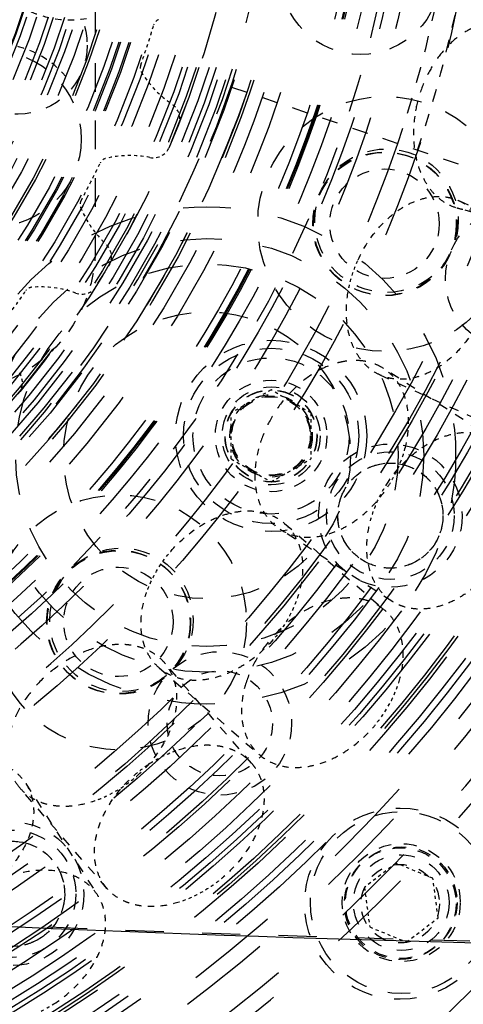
# Model space of a CAD drawing. Header units: millimetres. Extents: x 14186 to 17588, y 1400 to 3805.
# Tile 209 of 256: x 16425 to 16439, y 2681 to 2712. Entities that reach past the tile are written whole.
import ezdxf

# ---------------------------------------------------------------- set-up
doc = ezdxf.new("R2010")
doc.units = ezdxf.units.MM
doc.linetypes.add('HIDDEN', pattern=[0.2, 0.1, -0.1])
for name, color, linetype in [('1_10_1', 7, 'Continuous'), ('1_17', 7, 'Continuous'), ('1_21', 7, 'Continuous'), ('1_22_1', 7, 'Continuous'), ('1_32', 7, 'Continuous'), ('1_35', 7, 'Continuous'), ('1_38', 7, 'Continuous'), ('1_40', 7, 'Continuous'), ('1_43', 7, 'Continuous'), ('1_51', 7, 'Continuous'), ('1_61', 7, 'Continuous'), ('1_72_1', 7, 'Continuous'), ('1_80', 7, 'Continuous'), ('1_80_153', 7, 'Continuous'), ('1_80_5', 7, 'Continuous'), ('DEFAULT_2', 8, 'HIDDEN')]:
    doc.layers.add(name, color=color, linetype=linetype)
doc.layers.add('dim', color=82, linetype='Continuous', lineweight=9)
doc.styles.get("Standard").update_dxf_attribs({"font": 'arial.ttf'})
doc.dimstyles.new('ISO-25', dxfattribs={"dimtxt": 2.5, "dimasz": 2.5, "dimexe": 1.25, "dimexo": 0.625, "dimtad": 1, "dimtxsty": 'Standard', "dimcen": 2.5, "dimadec": 0, "dimazin": 0, "dimtfac": 1, "dimtmove": 0, "dimatfit": 3, "dimfxl": 1, "dimarcsym": 0})

# ---------------------------------------------------------------- blocks, each defined once
blk = doc.blocks.new('*D24')
at = {"layer": 'Defpoints', "color": 0, "transparency": 16777216}
for p in [(16328.859, 2985.593), (16472.816, 2454.767)]:
    blk.add_point(p, dxfattribs=at)
at = {"layer": 'dim', "color": 0, "linetype": 'Continuous', "lineweight": -2, "transparency": 16777216}
for p, q in [((16322.578, 3008.756), (16316.296, 3031.92)), ((16328.859, 2985.593), (16472.816, 2454.767)), ((16510.019, 2317.586), (16479.098, 2431.603))]:
    blk.add_line(p, q, dxfattribs=at)
at = {"layer": 'dim', "color": 0, "transparency": 16777216}
for points in [[(16326.438, 3009.803), (16318.717, 3007.709), (16328.859, 2985.593)], [(16482.958, 2432.65), (16475.237, 2430.556), (16472.816, 2454.767)]]:
    blk.add_solid(points, dxfattribs=at)
at = {"layer": 'dim', "color": 0, "transparency": 16777216, "insert": (16518.28, 2368.594), "char_height": 30, "attachment_point": 5, "rotation": 285.1733}
blk.add_mtext('360%%D', dxfattribs=at)
blk = doc.blocks.new('*D27')
at = {"layer": 'Defpoints', "color": 0, "transparency": 16777216}
for p in [(17053.851, 3119.687), (16297.825, 2320.672)]:
    blk.add_point(p, dxfattribs=at)
at = {"layer": 'dim', "color": 0, "linetype": 'Continuous', "lineweight": -2, "transparency": 16777216}
for p, q in [((17253.469, 3330.657), (17070.346, 3137.12)), ((16297.825, 2320.672), (17053.851, 3119.687)), ((16281.33, 2303.239), (16264.835, 2285.806))]:
    blk.add_line(p, q, dxfattribs=at)
at = {"layer": 'dim', "color": 0, "transparency": 16777216}
for points in [[(17067.44, 3139.87), (17073.251, 3134.371), (17053.851, 3119.687)], [(16278.424, 2305.989), (16284.235, 2300.49), (16297.825, 2320.672)]]:
    blk.add_solid(points, dxfattribs=at)
at = {"layer": 'dim', "color": 0, "transparency": 16777216, "insert": (17191.287, 3297.171), "char_height": 30, "attachment_point": 5, "rotation": 46.5835}
blk.add_mtext('∅1100', dxfattribs=at)
blk = doc.blocks.new('*D28')
at = {"layer": 'Defpoints', "color": 0, "transparency": 16777216}
for p in [(17217.995, 2998.669), (16133.681, 2441.691)]:
    blk.add_point(p, dxfattribs=at)
at = {"layer": 'dim', "color": 0, "linetype": 'Continuous', "lineweight": -2, "transparency": 16777216}
for p, q in [((17380.14, 3081.958), (17239.343, 3009.635)), ((16133.681, 2441.691), (17217.995, 2998.669)), ((16112.333, 2430.725), (16090.984, 2419.759))]:
    blk.add_line(p, q, dxfattribs=at)
at = {"layer": 'dim', "color": 0, "transparency": 16777216}
for points in [[(17237.515, 3013.193), (17241.17, 3006.077), (17217.995, 2998.669)], [(16110.505, 2434.283), (16114.16, 2427.167), (16133.681, 2441.691)]]:
    blk.add_solid(points, dxfattribs=at)
at = {"layer": 'dim', "color": 0, "transparency": 16777216, "insert": (17310.293, 3070.985), "char_height": 30, "attachment_point": 5, "rotation": 27.1882}
blk.add_mtext('∅1219', dxfattribs=at)

msp = doc.modelspace()

# ---------------------------------------------------------------- linework, layer by layer
for centre, radius in [((16675.838, 2720.18), 609.5), ((16675.838, 2720.18), 550), ((16400.838, 2720.18), 275), ((16675.838, 2720.18), 275)]:
    msp.add_circle(centre, radius)
at = {"color": 7, "linetype": 'Continuous'}
for points, knots in [([(16499.624, 2683.571), (16491.962, 2683.199), (16461.332, 2682.144), (16430.643, 2682.821), (16407.715, 2684.305)], [0, 0, 0, 0, 0.2503, 1, 1, 1, 1]), ([(16506.496, 2678.869), (16473.24, 2675.491), (16406.25, 2672.793), (16339.431, 2678.274), (16306.342, 2683.031)], [0, 0, 0, 0, 0.499984, 1, 1, 1, 1])]:
    msp.add_open_spline(points, degree=3, knots=knots, dxfattribs=at)
at = {"layer": '1_10_1', "color": 8, "linetype": 'HIDDEN'}
for p, q in [((16432.849, 2700.234), (16431.599, 2699.512)), ((16434.099, 2699.512), (16432.849, 2700.234)), ((16431.599, 2698.069), (16431.599, 2699.512)), ((16434.099, 2699.512), (16434.099, 2698.069)), ((16431.599, 2698.069), (16432.849, 2697.347)), ((16432.849, 2697.347), (16434.099, 2698.069))]:
    msp.add_line(p, q, dxfattribs=at)
at = {"layer": '1_10_1', "color": 8, "linetype": 'HIDDEN', "ltscale": 7}
msp.add_circle((16432.849, 2698.79), 2.75, dxfattribs=at)
at = {"layer": '1_10_1', "color": 8, "linetype": 'HIDDEN', "ltscale": 6}
msp.add_circle((16432.849, 2698.79), 2.45, dxfattribs=at)
at = {"layer": '1_10_1', "color": 8, "linetype": 'HIDDEN', "ltscale": 5}
for radius in [1.537, 1.443, 1.437]:
    msp.add_circle((16432.849, 2698.79), radius, dxfattribs=at)
at = {"layer": '1_10_1', "color": 8, "linetype": 'HIDDEN', "ltscale": 4}
for radius in [1.293, 1.25]:
    msp.add_circle((16432.849, 2698.79), radius, dxfattribs=at)
at = {"layer": '1_17', "color": 8, "linetype": 'HIDDEN', "ltscale": 44}
msp.add_circle((16400.838, 2720.18), 55, dxfattribs=at)
at = {"layer": '1_17', "color": 8, "linetype": 'HIDDEN', "ltscale": 43}
msp.add_circle((16400.838, 2720.18), 54.5, dxfattribs=at)
at = {"layer": '1_17', "color": 8, "linetype": 'HIDDEN', "ltscale": 38}
msp.add_circle((16400.838, 2720.18), 47, dxfattribs=at)
at = {"layer": '1_17', "color": 8, "linetype": 'HIDDEN', "ltscale": 37}
for radius in [46.9, 46.8, 46.143, 46]:
    msp.add_circle((16400.838, 2720.18), radius, dxfattribs=at)
at = {"layer": '1_17', "color": 8, "linetype": 'HIDDEN', "ltscale": 36}
msp.add_circle((16400.838, 2720.18), 45, dxfattribs=at)
at = {"layer": '1_17', "color": 8, "linetype": 'HIDDEN', "ltscale": 35}
msp.add_circle((16400.838, 2720.18), 44.4, dxfattribs=at)
at = {"layer": '1_17', "color": 8, "linetype": 'HIDDEN', "ltscale": 34}
msp.add_circle((16400.838, 2720.18), 42.9, dxfattribs=at)
at = {"layer": '1_17', "color": 8, "linetype": 'HIDDEN', "ltscale": 4}
msp.add_circle((16436.9, 2684.117), 1.23, dxfattribs=at)
at = {"layer": '1_21', "color": 8, "linetype": 'HIDDEN', "ltscale": 3}
msp.add_line((16425.157, 2687.887), (16427.412, 2684.378), dxfattribs=at)
at = {"layer": '1_21', "color": 8, "linetype": 'HIDDEN', "ltscale": 2}
for points, knots in [([(16422.633, 2688.561), (16422.888, 2688.629), (16423.391, 2688.708), (16424.014, 2688.646), (16424.45, 2688.494), (16424.733, 2688.335), (16424.973, 2688.134), (16425.102, 2687.973), (16425.157, 2687.888)], [0, 0, 0, 0, 0.283877, 0.543532, 0.664267, 0.779589, 0.890876, 1, 1, 1, 1]), ([(16425.157, 2687.888), (16425.194, 2687.829), (16425.262, 2687.706), (16425.363, 2687.44), (16425.422, 2687.073), (16425.383, 2686.609), (16425.239, 2686.134), (16424.996, 2685.667), (16424.548, 2685.067), (16424.105, 2684.69), (16423.78, 2684.481)], [0, 0, 0, 0, 0.051546, 0.103582, 0.210671, 0.324369, 0.446163, 0.576152, 0.713279, 1, 1, 1, 1]), ([(16427.412, 2684.378), (16427.358, 2684.463), (16427.229, 2684.624), (16426.989, 2684.826), (16426.706, 2684.984), (16426.269, 2685.137), (16425.647, 2685.198), (16425.143, 2685.119), (16424.889, 2685.052)], [0, 0, 0, 0, 0.109123, 0.220409, 0.335731, 0.456465, 0.716121, 1, 1, 1, 1]), ([(16426.036, 2680.971), (16426.361, 2681.18), (16426.803, 2681.557), (16427.252, 2682.157), (16427.495, 2682.625), (16427.639, 2683.099), (16427.678, 2683.563), (16427.619, 2683.93), (16427.517, 2684.197), (16427.45, 2684.319), (16427.412, 2684.378)], [0, 0, 0, 0, 0.28672, 0.423847, 0.553836, 0.675631, 0.789329, 0.896419, 0.948454, 1, 1, 1, 1])]:
    msp.add_open_spline(points, degree=3, knots=knots, dxfattribs=at)
at = {"layer": '1_21', "color": 8, "linetype": 'HIDDEN', "ltscale": 0.9}
msp.add_open_spline([(16424.889, 2680.46), (16424.988, 2680.487), (16425.389, 2680.611), (16425.769, 2680.8), (16426.036, 2680.971)], degree=3, knots=[0, 0, 0, 0, 0.245467, 1, 1, 1, 1], dxfattribs=at)
at = {"layer": '1_22_1', "color": 8, "linetype": 'HIDDEN', "ltscale": 3}
for p, q in [((16432.237, 2688.524), (16429.505, 2691.677)), ((16427.703, 2684.595), (16424.971, 2687.748))]:
    msp.add_line(p, q, dxfattribs=at)
msp.add_open_spline([(16427.238, 2692.106), (16426.996, 2692.03), (16426.52, 2691.82), (16425.877, 2691.372), (16425.325, 2690.812), (16424.902, 2690.178), (16424.676, 2689.608), (16424.589, 2689.156), (16424.571, 2688.833), (16424.601, 2688.525), (16424.677, 2688.236), (16424.798, 2687.974), (16424.909, 2687.819), (16424.971, 2687.748)], degree=3, knots=[0, 0, 0, 0, 0.134387, 0.273845, 0.413666, 0.549072, 0.676103, 0.735818, 0.79282, 0.847267, 0.899531, 0.950191, 1, 1, 1, 1], dxfattribs=at)
at = {"layer": '1_22_1', "color": 8, "linetype": 'HIDDEN', "ltscale": 2}
for points, knots in [([(16429.505, 2691.677), (16429.446, 2691.746), (16429.314, 2691.873), (16429.082, 2692.027), (16428.821, 2692.142), (16428.534, 2692.218), (16428.227, 2692.253), (16427.788, 2692.244), (16427.455, 2692.175), (16427.238, 2692.106)], [0, 0, 0, 0, 0.111137, 0.224039, 0.340282, 0.461101, 0.587327, 0.719347, 1, 1, 1, 1]), ([(16428.627, 2688.109), (16428.919, 2688.362), (16429.304, 2688.799), (16429.662, 2689.456), (16429.836, 2689.954), (16429.911, 2690.444), (16429.884, 2690.908), (16429.773, 2691.264), (16429.635, 2691.513), (16429.55, 2691.625), (16429.505, 2691.677)], [0, 0, 0, 0, 0.28672, 0.423847, 0.553837, 0.675631, 0.789329, 0.896418, 0.948454, 1, 1, 1, 1]), ([(16429.97, 2688.953), (16430.187, 2689.022), (16430.52, 2689.091), (16430.959, 2689.1), (16431.266, 2689.065), (16431.553, 2688.989), (16431.814, 2688.874), (16432.046, 2688.72), (16432.178, 2688.593), (16432.237, 2688.524)], [0, 0, 0, 0, 0.280651, 0.412671, 0.538897, 0.659716, 0.775959, 0.888862, 1, 1, 1, 1]), ([(16432.237, 2688.524), (16432.283, 2688.472), (16432.367, 2688.36), (16432.505, 2688.111), (16432.616, 2687.755), (16432.643, 2687.291), (16432.568, 2686.801), (16432.394, 2686.303), (16432.036, 2685.646), (16431.651, 2685.21), (16431.359, 2684.956)], [0, 0, 0, 0, 0.051546, 0.103582, 0.210671, 0.324369, 0.446162, 0.576151, 0.713278, 1, 1, 1, 1]), ([(16427.703, 2684.595), (16427.657, 2684.647), (16427.573, 2684.76), (16427.435, 2685.008), (16427.324, 2685.364), (16427.297, 2685.829), (16427.372, 2686.319), (16427.546, 2686.816), (16427.904, 2687.474), (16428.289, 2687.91), (16428.581, 2688.163)], [0, 0, 0, 0, 0.051546, 0.103582, 0.210671, 0.324369, 0.446162, 0.576151, 0.713278, 1, 1, 1, 1]), ([(16424.971, 2687.748), (16425.03, 2687.68), (16425.162, 2687.553), (16425.393, 2687.399), (16425.655, 2687.283), (16425.942, 2687.207), (16426.249, 2687.172), (16426.688, 2687.181), (16427.02, 2687.251), (16427.238, 2687.319)], [0, 0, 0, 0, 0.111137, 0.224039, 0.340281, 0.4611, 0.587327, 0.719348, 1, 1, 1, 1]), ([(16429.97, 2684.166), (16429.752, 2684.098), (16429.42, 2684.028), (16428.981, 2684.019), (16428.674, 2684.054), (16428.387, 2684.13), (16428.125, 2684.246), (16427.894, 2684.4), (16427.762, 2684.527), (16427.703, 2684.595)], [0, 0, 0, 0, 0.280651, 0.412671, 0.538897, 0.659716, 0.775959, 0.888862, 1, 1, 1, 1])]:
    msp.add_open_spline(points, degree=3, knots=knots, dxfattribs=at)
at = {"layer": '1_22_1', "color": 8, "linetype": 'HIDDEN'}
for points, knots in [([(16428.581, 2688.163), (16428.684, 2688.253), (16429.105, 2688.583), (16429.591, 2688.834), (16429.97, 2688.953)], [0, 0, 0, 0, 0.256492, 1, 1, 1, 1]), ([(16427.238, 2687.319), (16427.362, 2687.358), (16427.862, 2687.548), (16428.321, 2687.844), (16428.627, 2688.109)], [0, 0, 0, 0, 0.242629, 1, 1, 1, 1]), ([(16431.359, 2684.956), (16431.255, 2684.867), (16430.835, 2684.536), (16430.349, 2684.286), (16429.97, 2684.166)], [0, 0, 0, 0, 0.256492, 1, 1, 1, 1])]:
    msp.add_open_spline(points, degree=3, knots=knots, dxfattribs=at)
at = {"layer": '1_32', "color": 8, "linetype": 'HIDDEN', "ltscale": 21}
for radius in [26, 25.7]:
    msp.add_circle((16400.838, 2720.18), radius, dxfattribs=at)
at = {"layer": '1_32', "color": 8, "linetype": 'HIDDEN', "ltscale": 20}
msp.add_circle((16400.838, 2720.18), 25, dxfattribs=at)
at = {"layer": '1_32', "color": 8, "linetype": 'HIDDEN', "ltscale": 19}
msp.add_circle((16400.838, 2720.18), 24.35, dxfattribs=at)
at = {"layer": '1_35', "color": 8, "linetype": 'HIDDEN', "ltscale": 23}
msp.add_circle((16400.838, 2720.18), 29, dxfattribs=at)
at = {"layer": '1_35', "color": 8, "linetype": 'HIDDEN', "ltscale": 21}
msp.add_circle((16400.838, 2720.18), 26.35, dxfattribs=at)
at = {"layer": '1_38', "color": 8, "linetype": 'HIDDEN', "ltscale": 22}
msp.add_circle((16400.838, 2720.18), 27.183, dxfattribs=at)
at = {"layer": '1_38', "color": 8, "linetype": 'HIDDEN', "ltscale": 20}
for radius in [25.558, 25.531, 25.066, 25.016]:
    msp.add_circle((16400.838, 2720.18), radius, dxfattribs=at)
at = {"layer": '1_40', "color": 8, "linetype": 'HIDDEN', "ltscale": 22}
msp.add_circle((16400.838, 2720.18), 27, dxfattribs=at)
at = {"layer": '1_43', "color": 8, "linetype": 'HIDDEN', "ltscale": 3}
msp.add_line((16442.676, 2704.768), (16438.674, 2705.944), dxfattribs=at)
msp.add_open_spline([(16440.364, 2711.701), (16440.288, 2711.723), (16440.133, 2711.755), (16439.893, 2711.768), (16439.649, 2711.743), (16439.316, 2711.661), (16438.903, 2711.465), (16438.45, 2711.107), (16438.051, 2710.64), (16437.723, 2710.087), (16437.482, 2709.474), (16437.385, 2709.041), (16437.354, 2708.822)], degree=3, knots=[0, 0, 0, 0, 0.050592, 0.101796, 0.154171, 0.208187, 0.322204, 0.445394, 0.577185, 0.715581, 0.857651, 1, 1, 1, 1], dxfattribs=at)
at = {"layer": '1_43', "color": 8, "linetype": 'HIDDEN', "ltscale": 2}
for points, knots in [([(16437.354, 2708.822), (16437.308, 2708.497), (16437.298, 2708.007), (16437.416, 2707.386), (16437.564, 2706.969), (16437.769, 2706.605), (16438.027, 2706.304), (16438.329, 2706.076), (16438.557, 2705.978), (16438.673, 2705.944)], [0, 0, 0, 0, 0.286809, 0.422227, 0.550556, 0.671475, 0.785531, 0.894239, 1, 1, 1, 1]), ([(16438.673, 2705.944), (16438.74, 2705.924), (16438.877, 2705.894), (16439.161, 2705.872), (16439.53, 2705.919), (16439.964, 2706.087), (16440.379, 2706.359), (16440.759, 2706.724), (16441.208, 2707.323), (16441.445, 2707.854), (16441.554, 2708.224)], [0, 0, 0, 0, 0.051546, 0.103582, 0.210671, 0.324368, 0.446161, 0.576151, 0.713277, 1, 1, 1, 1])]:
    msp.add_open_spline(points, degree=3, knots=knots, dxfattribs=at)
at = {"layer": '1_51', "color": 8, "linetype": 'HIDDEN', "ltscale": 5}
msp.add_line((16431.613, 2709.733), (16440.514, 2706.712), dxfattribs=at)
at = {"layer": '1_51', "color": 8, "linetype": 'HIDDEN', "ltscale": 33}
for radius in [41.9, 41.4]:
    msp.add_circle((16400.838, 2720.18), radius, dxfattribs=at)
at = {"layer": '1_51', "color": 8, "linetype": 'HIDDEN', "ltscale": 31}
msp.add_circle((16400.838, 2720.18), 38.657, dxfattribs=at)
at = {"layer": '1_51', "color": 8, "linetype": 'HIDDEN', "ltscale": 27}
for radius in [34, 33.5]:
    msp.add_circle((16400.838, 2720.18), radius, dxfattribs=at)
at = {"layer": '1_51', "color": 8, "linetype": 'HIDDEN', "ltscale": 26}
msp.add_circle((16400.838, 2720.18), 32.5, dxfattribs=at)
at = {"layer": '1_51', "color": 8, "linetype": 'HIDDEN', "ltscale": 4}
for centre, radius in [((16436.407, 2705.447), 1.716), ((16432.849, 2698.79), 1.23), ((16428.061, 2692.956), 1.716)]:
    msp.add_circle(centre, radius, dxfattribs=at)
at = {"layer": '1_51', "color": 8, "linetype": 'HIDDEN', "ltscale": 29}
msp.add_arc((16400.838, 2720.18), 38, 356.25, 341.25, dxfattribs=at)
at = {"layer": '1_51', "color": 8, "linetype": 'HIDDEN', "ltscale": 25}
msp.add_arc((16400.838, 2720.18), 33, 356.25, 341.25, dxfattribs=at)
at = {"layer": '1_61', "color": 8, "linetype": 'HIDDEN', "ltscale": 3}
for p, q in [((16439.884, 2698.653), (16436.374, 2700.908)), ((16436.64, 2693.605), (16433.13, 2695.861))]:
    msp.add_line(p, q, dxfattribs=at)
msp.add_open_spline([(16436.374, 2700.908), (16436.3, 2700.956), (16436.141, 2701.039), (16435.882, 2701.121), (16435.606, 2701.16), (16435.317, 2701.156), (16435.019, 2701.108), (16434.61, 2700.986), (16434.104, 2700.726), (16433.551, 2700.281), (16433.071, 2699.723), (16432.693, 2699.084), (16432.519, 2698.62), (16432.456, 2698.384)], degree=3, knots=[0, 0, 0, 0, 0.049978, 0.100716, 0.152895, 0.207058, 0.263574, 0.322633, 0.448103, 0.582166, 0.721613, 0.862328, 1, 1, 1, 1], dxfattribs=at)
at = {"layer": '1_61', "color": 8, "linetype": 'HIDDEN', "ltscale": 2}
for points, knots in [([(16437.048, 2698.384), (16437.116, 2698.639), (16437.195, 2699.143), (16437.133, 2699.765), (16436.98, 2700.201), (16436.822, 2700.485), (16436.621, 2700.725), (16436.459, 2700.853), (16436.374, 2700.908)], [0, 0, 0, 0, 0.283875, 0.54353, 0.664266, 0.779588, 0.890876, 1, 1, 1, 1]), ([(16436.477, 2697.276), (16436.686, 2697.601), (16437.063, 2698.044), (16437.663, 2698.492), (16438.13, 2698.735), (16438.605, 2698.879), (16439.069, 2698.918), (16439.436, 2698.859), (16439.702, 2698.758), (16439.825, 2698.69), (16439.884, 2698.653)], [0, 0, 0, 0, 0.28672, 0.423847, 0.553836, 0.675631, 0.789329, 0.896419, 0.948454, 1, 1, 1, 1]), ([(16432.456, 2698.384), (16432.389, 2698.13), (16432.31, 2697.626), (16432.371, 2697.004), (16432.524, 2696.567), (16432.682, 2696.284), (16432.884, 2696.044), (16433.045, 2695.916), (16433.13, 2695.861)], [0, 0, 0, 0, 0.283877, 0.543532, 0.664267, 0.779589, 0.890876, 1, 1, 1, 1]), ([(16433.13, 2695.861), (16433.189, 2695.823), (16433.311, 2695.756), (16433.578, 2695.655), (16433.945, 2695.595), (16434.409, 2695.634), (16434.883, 2695.779), (16435.351, 2696.022), (16435.951, 2696.47), (16436.328, 2696.912), (16436.537, 2697.238)], [0, 0, 0, 0, 0.051546, 0.103582, 0.210671, 0.324369, 0.446163, 0.576152, 0.713279, 1, 1, 1, 1]), ([(16436.64, 2693.605), (16436.555, 2693.66), (16436.393, 2693.789), (16436.192, 2694.029), (16436.034, 2694.312), (16435.881, 2694.748), (16435.819, 2695.371), (16435.898, 2695.874), (16435.966, 2696.129)], [0, 0, 0, 0, 0.109123, 0.220409, 0.335731, 0.456465, 0.716121, 1, 1, 1, 1]), ([(16440.046, 2694.982), (16439.837, 2694.657), (16439.46, 2694.214), (16438.861, 2693.766), (16438.393, 2693.523), (16437.919, 2693.379), (16437.455, 2693.34), (16437.087, 2693.399), (16436.821, 2693.5), (16436.698, 2693.568), (16436.64, 2693.605)], [0, 0, 0, 0, 0.28672, 0.423847, 0.553836, 0.675631, 0.789329, 0.896419, 0.948454, 1, 1, 1, 1])]:
    msp.add_open_spline(points, degree=3, knots=knots, dxfattribs=at)
at = {"layer": '1_61', "color": 8, "linetype": 'HIDDEN', "ltscale": 0.9}
for points, knots in [([(16436.537, 2697.238), (16436.594, 2697.327), (16436.808, 2697.688), (16436.967, 2698.082), (16437.048, 2698.384)], [0, 0, 0, 0, 0.253888, 1, 1, 1, 1]), ([(16435.966, 2696.129), (16435.992, 2696.228), (16436.117, 2696.629), (16436.306, 2697.01), (16436.477, 2697.276)], [0, 0, 0, 0, 0.245467, 1, 1, 1, 1])]:
    msp.add_open_spline(points, degree=3, knots=knots, dxfattribs=at)
at = {"layer": '1_72_1', "color": 8, "linetype": 'HIDDEN', "ltscale": 2}
msp.add_open_spline([(16440.314, 2711.473), (16440.185, 2711.492), (16439.927, 2711.564), (16439.573, 2711.771), (16439.261, 2712.068), (16439, 2712.443), (16438.798, 2712.884), (16438.613, 2713.55), (16438.584, 2714.085), (16438.609, 2714.443)], degree=3, knots=[0, 0, 0, 0, 0.104467, 0.21228, 0.326072, 0.447367, 0.576514, 0.712845, 1, 1, 1, 1], dxfattribs=at)
at = {"layer": '1_80', "color": 8, "linetype": 'HIDDEN', "ltscale": 19}
msp.add_circle((16400.838, 2720.18), 24.35, dxfattribs=at)
at = {"layer": '1_80_153', "color": 8, "linetype": 'HIDDEN', "ltscale": 34}
for radius in [42.5, 42]:
    msp.add_circle((16400.838, 2720.18), radius, dxfattribs=at)
at = {"layer": '1_80_153', "color": 8, "linetype": 'HIDDEN', "ltscale": 28}
msp.add_circle((16400.838, 2720.18), 35.3, dxfattribs=at)
at = {"layer": '1_80_153', "color": 8, "linetype": 'HIDDEN', "ltscale": 27}
for radius in [34, 33.5]:
    msp.add_circle((16400.838, 2720.18), radius, dxfattribs=at)
at = {"layer": '1_80_153', "color": 8, "linetype": 'HIDDEN', "ltscale": 26}
msp.add_circle((16400.838, 2720.18), 33, dxfattribs=at)
at = {"layer": '1_80_153', "color": 8, "linetype": 'HIDDEN', "ltscale": 25}
for radius in [31.33, 30.83]:
    msp.add_circle((16400.838, 2720.18), radius, dxfattribs=at)
at = {"layer": '1_80_153', "color": 8, "linetype": 'HIDDEN', "ltscale": 5}
for centre in [(16436.407, 2705.447), (16428.061, 2692.956)]:
    msp.add_circle(centre, 2.25, dxfattribs=at)
at = {"layer": '1_80_153', "color": 8, "linetype": 'HIDDEN', "ltscale": 7}
msp.add_circle((16432.849, 2698.79), 3, dxfattribs=at)
at = {"layer": '1_80_153', "color": 8, "linetype": 'HIDDEN', "ltscale": 4}
msp.add_circle((16432.849, 2698.79), 1.75, dxfattribs=at)
at = {"layer": '1_80_5', "color": 8, "linetype": 'HIDDEN', "ltscale": 19}
msp.add_circle((16400.838, 2720.18), 24.35, dxfattribs=at)
at = {"layer": 'DEFAULT_2', "color": 8, "linetype": 'HIDDEN', "ltscale": 9}
msp.add_line((16427.338, 2735.68), (16427.338, 2704.68), dxfattribs=at)
at = {"layer": 'DEFAULT_2', "color": 8, "linetype": 'HIDDEN', "ltscale": 5}
msp.add_line((16431.613, 2709.733), (16440.514, 2706.712), dxfattribs=at)
at = {"layer": 'DEFAULT_2', "color": 8, "linetype": 'HIDDEN', "ltscale": 3}
for p, q in [((16438.755, 2706.162), (16442.55, 2704.429)), ((16436.262, 2700.704), (16440.057, 2698.971)), ((16433.27, 2696.047), (16436.423, 2693.315)), ((16429.34, 2691.513), (16432.493, 2688.781))]:
    msp.add_line(p, q, dxfattribs=at)
at = {"layer": 'DEFAULT_2', "color": 8, "linetype": 'HIDDEN', "ltscale": 0.9}
for p, q in [((16436.768, 2685.389), (16435.777, 2684.627)), ((16437.924, 2684.912), (16436.768, 2685.389)), ((16435.777, 2684.627), (16435.942, 2683.388)), ((16438.088, 2683.673), (16437.924, 2684.912)), ((16437.097, 2682.911), (16438.088, 2683.673)), ((16435.942, 2683.388), (16437.097, 2682.911))]:
    msp.add_line(p, q, dxfattribs=at)
at = {"layer": 'DEFAULT_2', "color": 8, "linetype": 'HIDDEN', "ltscale": 45}
msp.add_circle((16400.838, 2720.18), 56, dxfattribs=at)
at = {"layer": 'DEFAULT_2', "color": 8, "linetype": 'HIDDEN', "ltscale": 44}
for radius in [55.5, 55]:
    msp.add_circle((16400.838, 2720.18), radius, dxfattribs=at)
at = {"layer": 'DEFAULT_2', "color": 8, "linetype": 'HIDDEN', "ltscale": 43}
msp.add_circle((16400.838, 2720.18), 54.5, dxfattribs=at)
at = {"layer": 'DEFAULT_2', "color": 8, "linetype": 'HIDDEN', "ltscale": 38}
for radius in [48, 47.707, 47.5, 47]:
    msp.add_circle((16400.838, 2720.18), radius, dxfattribs=at)
at = {"layer": 'DEFAULT_2', "color": 8, "linetype": 'HIDDEN', "ltscale": 37}
for radius in [46.9, 45.793]:
    msp.add_circle((16400.838, 2720.18), radius, dxfattribs=at)
at = {"layer": 'DEFAULT_2', "color": 8, "linetype": 'HIDDEN', "ltscale": 36}
for radius in [45.5, 45, 44.5]:
    msp.add_circle((16400.838, 2720.18), radius, dxfattribs=at)
at = {"layer": 'DEFAULT_2', "color": 8, "linetype": 'HIDDEN', "ltscale": 35}
for radius in [44, 43.8]:
    msp.add_circle((16400.838, 2720.18), radius, dxfattribs=at)
at = {"layer": 'DEFAULT_2', "color": 8, "linetype": 'HIDDEN', "ltscale": 34}
msp.add_circle((16400.838, 2720.18), 42.5, dxfattribs=at)
at = {"layer": 'DEFAULT_2', "color": 8, "linetype": 'HIDDEN', "ltscale": 33}
msp.add_circle((16400.838, 2720.18), 41.9, dxfattribs=at)
at = {"layer": 'DEFAULT_2', "color": 8, "linetype": 'HIDDEN', "ltscale": 29}
for radius in [36.931, 36.436, 35.75]:
    msp.add_circle((16400.838, 2720.18), radius, dxfattribs=at)
at = {"layer": 'DEFAULT_2', "color": 8, "linetype": 'HIDDEN', "ltscale": 28}
for radius in [35.3, 35.252, 35.25, 35.221, 35]:
    msp.add_circle((16400.838, 2720.18), radius, dxfattribs=at)
at = {"layer": 'DEFAULT_2', "color": 8, "linetype": 'HIDDEN', "ltscale": 27}
for radius in [34, 33.5]:
    msp.add_circle((16400.838, 2720.18), radius, dxfattribs=at)
at = {"layer": 'DEFAULT_2', "color": 8, "linetype": 'HIDDEN', "ltscale": 26}
for radius in [33.086, 33, 32.995, 32.5, 32.25, 32]:
    msp.add_circle((16400.838, 2720.18), radius, dxfattribs=at)
at = {"layer": 'DEFAULT_2', "color": 8, "linetype": 'HIDDEN', "ltscale": 25}
for radius in [31.85, 31.639, 31.25, 30.995]:
    msp.add_circle((16400.838, 2720.18), radius, dxfattribs=at)
at = {"layer": 'DEFAULT_2', "color": 8, "linetype": 'HIDDEN', "ltscale": 24}
for radius in [30.5, 30, 29.7, 29.5]:
    msp.add_circle((16400.838, 2720.18), radius, dxfattribs=at)
at = {"layer": 'DEFAULT_2', "color": 8, "linetype": 'HIDDEN', "ltscale": 23}
for radius in [29.05, 29, 28.75, 28.7, 28.5]:
    msp.add_circle((16400.838, 2720.18), radius, dxfattribs=at)
at = {"layer": 'DEFAULT_2', "color": 8, "linetype": 'HIDDEN', "ltscale": 22}
for radius in [28, 27.916, 27.5, 27.183, 27]:
    msp.add_circle((16400.838, 2720.18), radius, dxfattribs=at)
at = {"layer": 'DEFAULT_2', "color": 8, "linetype": 'HIDDEN', "ltscale": 21}
for radius in [26.833, 26.5, 26]:
    msp.add_circle((16400.838, 2720.18), radius, dxfattribs=at)
at = {"layer": 'DEFAULT_2', "color": 8, "linetype": 'HIDDEN', "ltscale": 20}
for radius in [25.558, 25.531, 25.066, 25.016, 25, 24.667, 24.5]:
    msp.add_circle((16400.838, 2720.18), radius, dxfattribs=at)
at = {"layer": 'DEFAULT_2', "color": 8, "linetype": 'HIDDEN', "ltscale": 19}
msp.add_circle((16400.838, 2720.18), 24.3, dxfattribs=at)
at = {"layer": 'DEFAULT_2', "color": 8, "linetype": 'HIDDEN', "ltscale": 6}
msp.add_circle((16435.656, 2713.254), 2.5, dxfattribs=at)
at = {"layer": 'DEFAULT_2', "color": 8, "linetype": 'HIDDEN', "ltscale": 5}
for centre, radius in [((16424.914, 2711.049), 2.166), ((16436.471, 2705.542), 2.25), ((16436.428, 2705.438), 2.25), ((16440.565, 2703.724), 2.25), ((16436.591, 2696.29), 2.25), ((16436.591, 2696.29), 2), ((16428.077, 2692.94), 2.25), ((16428.157, 2693.02), 2.25), ((16431.243, 2689.774), 2.25), ((16424.727, 2684.427), 2.25), ((16424.727, 2684.427), 2), ((16436.933, 2684.15), 1.5)]:
    msp.add_circle(centre, radius, dxfattribs=at)
at = {"layer": 'DEFAULT_2', "color": 8, "linetype": 'HIDDEN', "ltscale": 7}
for centre, radius in [((16424.145, 2708.103), 2.75), ((16436.9, 2684.117), 3), ((16436.933, 2684.15), 2.85)]:
    msp.add_circle(centre, radius, dxfattribs=at)
at = {"layer": 'DEFAULT_2', "color": 8, "linetype": 'HIDDEN', "ltscale": 8}
for centre in [(16436.428, 2705.438), (16428.077, 2692.94)]:
    msp.add_circle(centre, 4, dxfattribs=at)
at = {"layer": 'DEFAULT_2', "color": 8, "linetype": 'HIDDEN', "ltscale": 15}
msp.add_circle((16430.838, 2698.18), 7.8, dxfattribs=at)
at = {"layer": 'DEFAULT_2', "color": 8, "linetype": 'HIDDEN', "ltscale": 13}
msp.add_circle((16430.838, 2698.18), 6.8, dxfattribs=at)
at = {"layer": 'DEFAULT_2', "color": 8, "linetype": 'HIDDEN', "ltscale": 11}
msp.add_circle((16430.838, 2698.18), 6, dxfattribs=at)
at = {"layer": 'DEFAULT_2', "color": 8, "linetype": 'HIDDEN', "ltscale": 9}
msp.add_circle((16430.838, 2698.18), 4.5, dxfattribs=at)
at = {"layer": 'DEFAULT_2', "color": 8, "linetype": 'HIDDEN', "ltscale": 4}
for centre, radius in [((16436.591, 2696.29), 1.65), ((16431.243, 2689.774), 1.65), ((16424.727, 2684.427), 1.65), ((16436.933, 2684.15), 1.85), ((16436.9, 2684.117), 1.75), ((16436.933, 2684.15), 1.75)]:
    msp.add_circle(centre, radius, dxfattribs=at)
at = {"layer": 'DEFAULT_2', "color": 8, "linetype": 'HIDDEN', "ltscale": 22}
msp.add_arc((16400.838, 2720.18), 59, 277.46668, 82.53201, dxfattribs=at)
at = {"layer": 'DEFAULT_2', "color": 8, "linetype": 'HIDDEN', "ltscale": 21}
msp.add_arc((16400.838, 2720.18), 59.5, 280.03929, 79.96071, dxfattribs=at)
at = {"layer": 'DEFAULT_2', "color": 8, "linetype": 'HIDDEN', "ltscale": 31}
msp.add_arc((16400.838, 2720.18), 56.5, 236.727, 123.273, dxfattribs=at)
at = {"layer": 'DEFAULT_2', "color": 8, "linetype": 'HIDDEN', "ltscale": 27}
for radius in [50.5, 50]:
    msp.add_arc((16400.838, 2720.18), radius, 238.9973, 121.0027, dxfattribs=at)
at = {"layer": 'DEFAULT_2', "color": 8, "linetype": 'HIDDEN', "ltscale": 29}
for radius in [49, 48.5]:
    msp.add_arc((16400.838, 2720.18), radius, 225.4807, 134.5193, dxfattribs=at)
at = {"layer": 'DEFAULT_2', "color": 8, "linetype": 'HIDDEN', "ltscale": 12}
msp.add_arc((16400.838, 2720.18), 36.25, 285.09, 74.9101, dxfattribs=at)
at = {"layer": 'DEFAULT_2', "color": 8, "linetype": 'HIDDEN', "ltscale": 24}
msp.add_arc((16400.838, 2720.18), 32.475, 194.0749, 165.9251, dxfattribs=at)
at = {"layer": 'DEFAULT_2', "color": 8, "linetype": 'HIDDEN', "ltscale": 15}
for radius in [32.35, 31.35]:
    msp.add_arc((16400.838, 2720.18), radius, 254.5549, 105.4451, dxfattribs=at)
at = {"layer": 'DEFAULT_2', "color": 8, "linetype": 'HIDDEN', "ltscale": 5}
for centre, radius, start, end in [((16400.838, 2720.18), 38, 341.25, 356.25), ((16416.338, 2675.18), 10, 13.2423, 90)]:
    msp.add_arc(centre, radius, start, end, dxfattribs=at)
at = {"layer": 'DEFAULT_2', "color": 8, "linetype": 'HIDDEN', "ltscale": 4}
msp.add_arc((16400.838, 2720.18), 38.657, 341.25, 356.25, dxfattribs=at)
at = {"layer": 'DEFAULT_2', "color": 8, "linetype": 'HIDDEN', "ltscale": 2}
for centre, start, end in [((16426.539, 2714.839), 230.6225, 279.9422), ((16424.145, 2708.103), 40.9273, 90.247)]:
    msp.add_arc(centre, 3, start, end, dxfattribs=at)
at = {"layer": 'DEFAULT_2', "color": 8, "linetype": 'HIDDEN', "ltscale": 0.2}
for centre, start, end in [((16429.412, 2711.615), 112.4788, 163.438), ((16428.996, 2710.333), 160.519, 211.482), ((16427.72, 2707.251), 103.4672, 154.438), ((16427.109, 2706.05), 151.519, 202.482), ((16425.367, 2703.205), 94.2919, 145.3146)]:
    msp.add_arc(centre, 0.25, start, end, dxfattribs=at)
at = {"layer": 'DEFAULT_2', "color": 8, "linetype": 'HIDDEN', "ltscale": 0.9}
for start, end in [(340.7273, 343.3146), (331.7273, 334.3146)]:
    msp.add_arc((16400.838, 2720.18), 29.58, start, end, dxfattribs=at)
at = {"layer": 'DEFAULT_2', "color": 8, "linetype": 'HIDDEN'}
for centre, radius, start, end in [((16431.575, 2711.913), 3.275, 211.482, 235.9803), ((16428.429, 2704.31), 3.275, 79.0598, 103.5354), ((16429.904, 2707.206), 3.275, 202.482, 226.9803), ((16400.838, 2720.18), 29.58, 322.7255, 325.3146), ((16425.607, 2700.189), 3.275, 70.0598, 94.5378)]:
    msp.add_arc(centre, radius, start, end, dxfattribs=at)
at = {"layer": 'DEFAULT_2', "color": 8, "linetype": 'HIDDEN', "ltscale": 0.5}
for centre, start, end in [((16429.435, 2708.743), 338.2017, 55.9803), ((16429.155, 2708.065), 259.0598, 336.8384), ((16427.294, 2704.41), 329.2017, 46.9803), ((16426.911, 2703.785), 250.0598, 327.8384), ((16424.501, 2700.465), 320.2017, 37.9803)]:
    msp.add_arc(centre, 0.55, start, end, dxfattribs=at)
at = {"layer": 'DEFAULT_2', "color": 8, "linetype": 'HIDDEN', "ltscale": 2}
for points, knots in [([(16435.579, 2704.314), (16435.74, 2704.666), (16436.05, 2705.158), (16436.58, 2705.686), (16437.008, 2705.993), (16437.457, 2706.204), (16437.91, 2706.308), (16438.283, 2706.302), (16438.56, 2706.24), (16438.692, 2706.191), (16438.755, 2706.162)], [0, 0, 0, 0, 0.286719, 0.423845, 0.553835, 0.67563, 0.789329, 0.896419, 0.948454, 1, 1, 1, 1]), ([(16438.755, 2706.162), (16438.856, 2706.115), (16439.052, 2705.998), (16439.303, 2705.759), (16439.509, 2705.463), (16439.664, 2705.117), (16439.766, 2704.731), (16439.829, 2704.164), (16439.788, 2703.724), (16439.728, 2703.433)], [0, 0, 0, 0, 0.107275, 0.217104, 0.331634, 0.452332, 0.579896, 0.714303, 1, 1, 1, 1]), ([(16436.262, 2700.704), (16436.161, 2700.75), (16435.966, 2700.867), (16435.714, 2701.107), (16435.508, 2701.403), (16435.353, 2701.748), (16435.251, 2702.134), (16435.188, 2702.701), (16435.229, 2703.142), (16435.289, 2703.433)], [0, 0, 0, 0, 0.107275, 0.217104, 0.331634, 0.452332, 0.579896, 0.714303, 1, 1, 1, 1]), ([(16439.438, 2702.552), (16439.278, 2702.2), (16438.968, 2701.708), (16438.438, 2701.179), (16438.009, 2700.872), (16437.56, 2700.662), (16437.107, 2700.557), (16436.735, 2700.564), (16436.457, 2700.626), (16436.326, 2700.675), (16436.262, 2700.704)], [0, 0, 0, 0, 0.286719, 0.423845, 0.553835, 0.67563, 0.789329, 0.896419, 0.948454, 1, 1, 1, 1]), ([(16429.702, 2695.169), (16429.955, 2695.461), (16430.391, 2695.846), (16431.049, 2696.204), (16431.546, 2696.378), (16432.036, 2696.453), (16432.501, 2696.426), (16432.856, 2696.315), (16433.105, 2696.177), (16433.217, 2696.092), (16433.27, 2696.047)], [0, 0, 0, 0, 0.28672, 0.423847, 0.553837, 0.675631, 0.789329, 0.896418, 0.948454, 1, 1, 1, 1]), ([(16433.27, 2696.047), (16433.338, 2695.988), (16433.465, 2695.856), (16433.619, 2695.624), (16433.735, 2695.363), (16433.811, 2695.076), (16433.845, 2694.769), (16433.836, 2694.33), (16433.767, 2693.997), (16433.698, 2693.78)], [0, 0, 0, 0, 0.111137, 0.224039, 0.340282, 0.461101, 0.587327, 0.719347, 1, 1, 1, 1]), ([(16429.34, 2691.513), (16429.272, 2691.572), (16429.145, 2691.704), (16428.991, 2691.935), (16428.875, 2692.197), (16428.8, 2692.484), (16428.765, 2692.791), (16428.774, 2693.23), (16428.843, 2693.562), (16428.912, 2693.78)], [0, 0, 0, 0, 0.111137, 0.224039, 0.340282, 0.461101, 0.587327, 0.719347, 1, 1, 1, 1]), ([(16436.851, 2691.048), (16436.92, 2691.265), (16436.989, 2691.598), (16436.998, 2692.037), (16436.963, 2692.344), (16436.888, 2692.631), (16436.772, 2692.892), (16436.618, 2693.124), (16436.491, 2693.256), (16436.423, 2693.315)], [0, 0, 0, 0, 0.280651, 0.412672, 0.538898, 0.659717, 0.77596, 0.888863, 1, 1, 1, 1]), ([(16432.908, 2692.391), (16432.655, 2692.099), (16432.219, 2691.714), (16431.561, 2691.356), (16431.064, 2691.182), (16430.574, 2691.107), (16430.109, 2691.134), (16429.754, 2691.245), (16429.505, 2691.383), (16429.393, 2691.467), (16429.34, 2691.513)], [0, 0, 0, 0, 0.28672, 0.423847, 0.553837, 0.675631, 0.789329, 0.896418, 0.948454, 1, 1, 1, 1]), ([(16432.065, 2691.048), (16431.996, 2690.83), (16431.927, 2690.498), (16431.918, 2690.059), (16431.952, 2689.752), (16432.028, 2689.465), (16432.144, 2689.203), (16432.298, 2688.972), (16432.425, 2688.84), (16432.493, 2688.781)], [0, 0, 0, 0, 0.280651, 0.412671, 0.538897, 0.659716, 0.775959, 0.888862, 1, 1, 1, 1]), ([(16432.493, 2688.781), (16432.546, 2688.735), (16432.658, 2688.651), (16432.907, 2688.513), (16433.262, 2688.402), (16433.727, 2688.375), (16434.217, 2688.45), (16434.714, 2688.624), (16435.372, 2688.982), (16435.808, 2689.367), (16436.061, 2689.659)], [0, 0, 0, 0, 0.051546, 0.103582, 0.210671, 0.324369, 0.446162, 0.576151, 0.713278, 1, 1, 1, 1])]:
    msp.add_open_spline(points, degree=3, knots=knots, dxfattribs=at)
at = {"layer": 'DEFAULT_2', "color": 8, "linetype": 'HIDDEN', "ltscale": 4}
msp.add_open_spline([(16427.338, 2704.68), (16427.335, 2704.386), (16427.279, 2703.796), (16426.939, 2702.667), (16426.103, 2701.415), (16424.851, 2700.579), (16423.721, 2700.239), (16423.132, 2700.183), (16422.838, 2700.18)], degree=3, knots=[0, 0, 0, 0, 0.125289, 0.250593, 0.500002, 0.749408, 0.874712, 1, 1, 1, 1], dxfattribs=at)
at = {"layer": 'DEFAULT_2', "color": 8, "linetype": 'HIDDEN', "ltscale": 0.7}
msp.add_open_spline([(16435.289, 2703.433), (16435.305, 2703.508), (16435.376, 2703.809), (16435.482, 2704.102), (16435.579, 2704.314)], degree=3, knots=[0, 0, 0, 0, 0.247542, 1, 1, 1, 1], dxfattribs=at)
at = {"layer": 'DEFAULT_2', "color": 8, "linetype": 'HIDDEN', "ltscale": 3}
for points, knots in [([(16435.067, 2696.922), (16435.152, 2697.119), (16435.333, 2697.398), (16435.669, 2697.671), (16436.05, 2697.875), (16436.591, 2697.983), (16437.239, 2697.854), (16437.788, 2697.488), (16438.094, 2697.028), (16438.219, 2696.614), (16438.263, 2696.184), (16438.195, 2695.858), (16438.115, 2695.659)], [0, 0, 0, 0, 0.124892, 0.187634, 0.250375, 0.375192, 0.500022, 0.624852, 0.749663, 0.812394, 0.875128, 1, 1, 1, 1]), ([(16438.115, 2695.659), (16438.03, 2695.462), (16437.849, 2695.183), (16437.513, 2694.91), (16437.132, 2694.706), (16436.59, 2694.597), (16435.943, 2694.727), (16435.394, 2695.093), (16435.088, 2695.552), (16434.962, 2695.966), (16434.918, 2696.397), (16434.987, 2696.722), (16435.067, 2696.922)], [0, 0, 0, 0, 0.124892, 0.187634, 0.250375, 0.375192, 0.500022, 0.624852, 0.749663, 0.812394, 0.875128, 1, 1, 1, 1]), ([(16436.423, 2693.315), (16436.352, 2693.376), (16436.197, 2693.487), (16435.934, 2693.609), (16435.646, 2693.685), (16435.338, 2693.714), (16435.015, 2693.697), (16434.562, 2693.61), (16433.993, 2693.383), (16433.358, 2692.96), (16432.798, 2692.408), (16432.351, 2691.765), (16432.141, 2691.289), (16432.065, 2691.048)], [0, 0, 0, 0, 0.049809, 0.100469, 0.152733, 0.20718, 0.264183, 0.323898, 0.450929, 0.586334, 0.726153, 0.865612, 1, 1, 1, 1]), ([(16423.561, 2685.593), (16423.715, 2685.743), (16423.989, 2685.931), (16424.404, 2686.055), (16424.834, 2686.098), (16425.376, 2685.991), (16425.924, 2685.624), (16426.291, 2685.075), (16426.398, 2684.533), (16426.356, 2684.103), (16426.232, 2683.688), (16426.044, 2683.414), (16425.894, 2683.26)], [0, 0, 0, 0, 0.124892, 0.187634, 0.250375, 0.375192, 0.500022, 0.624852, 0.749663, 0.812394, 0.875128, 1, 1, 1, 1]), ([(16425.894, 2683.26), (16425.74, 2683.11), (16425.466, 2682.922), (16425.051, 2682.798), (16424.62, 2682.756), (16424.079, 2682.863), (16423.53, 2683.23), (16423.163, 2683.779), (16423.056, 2684.32), (16423.099, 2684.751), (16423.223, 2685.165), (16423.411, 2685.44), (16423.561, 2685.593)], [0, 0, 0, 0, 0.124892, 0.187634, 0.250375, 0.375192, 0.500022, 0.624852, 0.749663, 0.812394, 0.875128, 1, 1, 1, 1])]:
    msp.add_open_spline(points, degree=3, knots=knots, dxfattribs=at)
at = {"layer": 'DEFAULT_2', "color": 8, "linetype": 'HIDDEN'}
for points, knots in [([(16428.912, 2693.78), (16428.951, 2693.904), (16429.14, 2694.404), (16429.437, 2694.863), (16429.702, 2695.169)], [0, 0, 0, 0, 0.242629, 1, 1, 1, 1]), ([(16433.698, 2693.78), (16433.659, 2693.656), (16433.47, 2693.155), (16433.173, 2692.697), (16432.908, 2692.391)], [0, 0, 0, 0, 0.242629, 1, 1, 1, 1]), ([(16436.061, 2689.659), (16436.151, 2689.762), (16436.481, 2690.183), (16436.732, 2690.669), (16436.851, 2691.048)], [0, 0, 0, 0, 0.256492, 1, 1, 1, 1])]:
    msp.add_open_spline(points, degree=3, knots=knots, dxfattribs=at)
at = {"layer": 'DEFAULT_2', "color": 8, "linetype": 'HIDDEN', "ltscale": 25}
msp.add_open_spline([(16306.588, 2685.005), (16339.597, 2680.258), (16406.255, 2674.787), (16473.083, 2677.476), (16506.259, 2680.844)], degree=3, knots=[0, 0, 0, 0, 0.500015, 1, 1, 1, 1], dxfattribs=at)
at = {"layer": 'DEFAULT_2', "color": 8, "linetype": 'HIDDEN', "ltscale": 12}
for points, knots in [([(16406.715, 2684.398), (16414.356, 2683.904), (16444.965, 2682.357), (16475.661, 2682.549), (16498.623, 2683.664)], [0, 0, 0, 0, 0.249848, 1, 1, 1, 1]), ([(16405.204, 2681.554), (16412.877, 2681.059), (16432.07, 2680.102), (16462.839, 2679.631), (16485.912, 2680.275), (16497.447, 2680.837)], [0, 0, 0, 0, 0.249945, 0.624579, 1, 1, 1, 1])]:
    msp.add_open_spline(points, degree=3, knots=knots, dxfattribs=at)

# ---------------------------------------------------------------- dimensions: what is measured, and where the dimension line sits
at = {"layer": 'dim'}
dim = msp.add_diameter_dim_2p(p1=(16297.825, 2320.672), p2=(17053.851, 3119.687), dimstyle='ISO-25', override={"dimtxt": 30, "dimasz": 24, "dimexe": 5.997, "dimexo": 5.997, "dimgap": 5.997, "dimdsep": 46, "dimarcsym": 1}, dxfattribs=at)
dim.commit()
dim.dimension.update_dxf_attribs({"geometry": '*D27', "text_midpoint": (17207.379, 3281.945), "dimtype": 131})
dim = msp.add_diameter_dim_2p(p1=(16133.681, 2441.691), p2=(17217.995, 2998.669), dimstyle='ISO-25', override={"dimtxt": 30, "dimasz": 24, "dimexe": 5.997, "dimexo": 5.997, "dimgap": 5.997, "dimdsep": 46, "dimarcsym": 1}, dxfattribs=at)
dim.commit()
dim.dimension.update_dxf_attribs({"geometry": '*D28', "text_midpoint": (17310.293, 3070.985)})
dim = msp.add_diameter_dim_2p(p1=(16328.859, 2985.593), p2=(16472.816, 2454.767), text='360%%D', dimstyle='ISO-25', override={"dimtxt": 30, "dimasz": 24, "dimexe": 5.997, "dimexo": 5.997, "dimgap": 5.997, "dimdsep": 46, "dimarcsym": 1}, dxfattribs=at)
dim.commit()
dim.dimension.update_dxf_attribs({"geometry": '*D24', "text_midpoint": (16518.28, 2368.594)})

doc.saveas('drawing.dxf')
